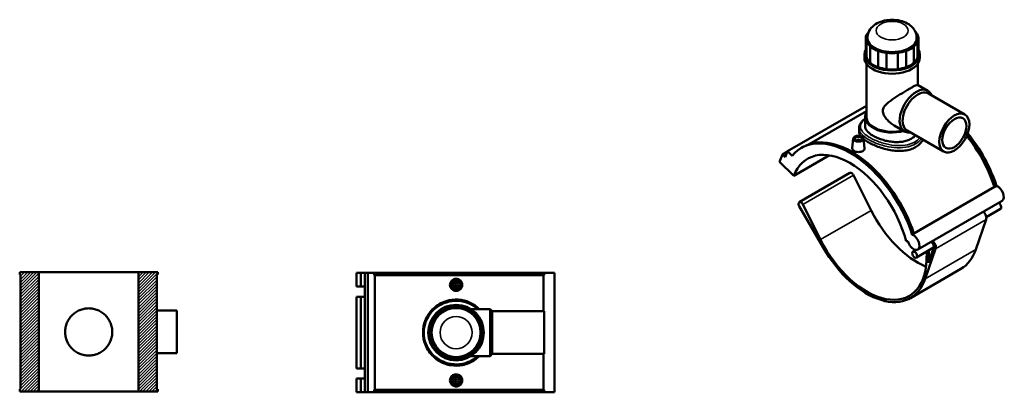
# Model space of a CAD drawing. Header units: millimetres. Extents: x -106 to 1348, y -131 to 1580.
# Tile 8 of 8: x -106 to 1348, y 1031 to 1580. Entities that reach past the tile are written whole.
import ezdxf

# ---------------------------------------------------------------- set-up
doc = ezdxf.new("R2010")
doc.units = ezdxf.units.MM
for name, color, linetype, lineweight in [('Hatch (ANSI)', 7, 'Continuous', 18), ('Visible (ANSI)', 7, 'Continuous', 50), ('Visible Narrow (ANSI)', 7, 'Continuous', 35)]:
    doc.layers.add(name, color=color, linetype=linetype, lineweight=lineweight)

msp = doc.modelspace()

# ---------------------------------------------------------------- hatches: boundary and pattern name
at = {"layer": 'Hatch (ANSI)'}
h = msp.add_hatch(dxfattribs=at)
h.set_pattern_fill('ANSI31', color=256, scale=25.4, style=0)
h.set_pattern_definition([(45, (0, 0), (-2.245064, 2.245064), [])])
h.paths.add_polyline_path([(-77.7, 1032), (-77.7, 1208), (-106, 1208), (-106, 1204.5), (-104.6, 1204.5), (-104.6, 1035.5), (-106, 1035.5), (-106, 1032)])
h.paths.add_polyline_path([(69.6, 1208), (69.6, 1032), (97.9, 1032), (97.9, 1035.5), (96.5, 1035.5), (96.5, 1204.5), (97.9, 1204.5), (97.9, 1208)])

# ---------------------------------------------------------------- linework, layer by layer
at = {"layer": 'Visible (ANSI)'}
for p, q in [((1143.4, 1553.2), (1143.4, 1529.3)), ((1144.8, 1548.4), (1144.8, 1524.6)), ((1146.1, 1553.2), (1146.1, 1554.1)), ((1218.6, 1553.2), (1218.6, 1554.1)), ((1219.9, 1524.6), (1219.9, 1548.4)), ((1221.3, 1553.2), (1221.3, 1529.3)), ((1141.4, 1524.5), (1141.4, 1529.3)), ((1150, 1517.4), (1150, 1541.2)), ((1161.7, 1534.5), (1161.7, 1510.6)), ((1174.1, 1507.7), (1174.1, 1531.5)), ((1190.6, 1531.5), (1190.6, 1507.7)), ((1203.1, 1510.6), (1203.1, 1534.5)), ((1214.7, 1541.2), (1214.7, 1517.4)), ((1223.3, 1524.5), (1223.3, 1529.3)), ((1144.6, 1437.1), (1144.6, 1515.5)), ((1220.2, 1484.6), (1220.2, 1515.5)), ((1220, 1484.6), (1235.3, 1475.8)), ((1236, 1471.8), (1290, 1440.6)), ((1144.6, 1453.6), (1028.1, 1386.4)), ((1144.6, 1445.8), (1059.8, 1396.9)), ((1142.6, 1423.4), (1142.6, 1437.1)), ((1133.5, 1420.5), (1133.5, 1416)), ((1185.4, 1424.6), (1200.7, 1415.8)), ((1204.5, 1417.2), (1258.5, 1386)), ((1125.1, 1405.2), (1123.6, 1390.9)), ((1130.6, 1402.3), (1130.6, 1402.5)), ((1134.6, 1402.3), (1134.6, 1402.5)), ((1140.1, 1405.2), (1141.6, 1390.9)), ((1016.3, 1370.7), (1020.6, 1381.7)), ((1027.9, 1386), (1020.6, 1381.7)), ((1020.6, 1381.7), (1024.7, 1377.6)), ((1024.7, 1377.6), (1028.1, 1386.4)), ((1028.1, 1386.4), (1034.7, 1379.7)), ((1048.4, 1391.4), (1050.9, 1392.9)), ((1016.3, 1370.7), (1037.1, 1350)), ((1037.1, 1350), (1089.9, 1380.5)), ((1120, 1354.5), (1045.3, 1311.4)), ((1125.2, 1351.2), (1151.5, 1299.2)), ((1214.5, 1265.4), (1333.4, 1334.1)), ((1334.1, 1333.9), (1336.6, 1335.3)), ((1344.7, 1313.4), (1220.2, 1241.6)), ((1045.3, 1305.6), (1080.7, 1244.4)), ((1076.8, 1256.1), (1050.5, 1308.1)), ((1342.6, 1301.5), (1321.5, 1289.3)), ((1321.3, 1285.6), (1306.1, 1241.6)), ((1203.2, 1254.1), (1205.7, 1253.7)), ((1212.1, 1263.5), (1214.6, 1264.9)), ((1217.8, 1241), (1213.2, 1238.3)), ((1243.7, 1244.4), (1218.2, 1229.6)), ((1231.4, 1198.5), (1246.6, 1242.5)), ((1233.8, 1238.7), (1233.3, 1225.9)), ((1243.9, 1245.1), (1235.9, 1221.8)), ((1235.9, 1221.8), (1236.6, 1240.3)), ((-77.7, 1208), (-106, 1208)), ((-106, 1208), (-106, 1204.5)), ((-77.7, 1032), (-77.7, 1208)), ((-77.7, 1208), (69.6, 1208)), ((69.6, 1208), (69.6, 1032)), ((97.9, 1208), (69.6, 1208)), ((97.9, 1204.5), (97.9, 1208)), ((391.6, 1207), (397.6, 1207)), ((391.6, 1207), (391.6, 1186.8)), ((397.6, 1207), (403.5, 1207)), ((397.6, 1207), (397.6, 1186.8)), ((403.5, 1207), (408.3, 1207)), ((403.5, 1207), (403.5, 1186.8)), ((408.3, 1207), (417.7, 1207)), ((408.3, 1207), (408.3, 1031)), ((668.6, 1207), (417.7, 1207)), ((417.7, 1207), (417.7, 1203.5)), ((683.7, 1207), (668.6, 1207)), ((668.6, 1203.5), (668.6, 1207)), ((683.7, 1207), (683.7, 1031)), ((1284.1, 1213.1), (1209.4, 1170)), ((-106, 1204.5), (-104.6, 1204.5)), ((-104.6, 1204.5), (-104.6, 1035.5)), ((96.5, 1035.5), (96.5, 1204.5)), ((96.5, 1204.5), (97.9, 1204.5)), ((668.6, 1203.5), (417.7, 1203.5)), ((418.7, 1203.5), (418.7, 1034.5)), ((667.6, 1150.5), (667.6, 1203.5)), ((391.6, 1186.8), (397.6, 1186.8)), ((397.6, 1186.8), (403.5, 1186.8)), ((403.5, 1186.8), (403.5, 1171.8)), ((391.6, 1171.8), (391.6, 1066.2)), ((397.6, 1171.8), (391.6, 1171.8)), ((397.6, 1171.8), (397.6, 1066.2)), ((403.5, 1171.8), (397.6, 1171.8)), ((403.5, 1171.8), (403.5, 1066.2)), ((96.5, 1151.5), (126, 1151.5)), ((126, 1088.5), (126, 1151.5)), ((560.3, 1153.6), (588.9, 1153.6)), ((588.9, 1084.3), (588.9, 1153.6)), ((592, 1150.5), (588.9, 1153.6)), ((592, 1087.5), (592, 1150.5)), ((592, 1150.5), (668.5, 1150.5)), ((668.5, 1087.5), (668.5, 1150.5)), ((96.5, 1088.5), (126, 1088.5)), ((560.3, 1084.3), (588.9, 1084.3)), ((592, 1087.5), (588.9, 1084.3)), ((592, 1087.5), (668.5, 1087.5)), ((667.6, 1034.5), (667.6, 1087.5)), ((391.6, 1066.2), (397.6, 1066.2)), ((397.6, 1066.2), (403.5, 1066.2)), ((403.5, 1066.2), (403.5, 1051.2)), ((391.6, 1051.2), (391.6, 1031)), ((397.6, 1051.2), (391.6, 1051.2)), ((397.6, 1051.2), (397.6, 1031)), ((403.5, 1051.2), (397.6, 1051.2)), ((403.5, 1051.2), (403.5, 1031)), ((-104.6, 1035.5), (-106, 1035.5)), ((-106, 1035.5), (-106, 1032)), ((97.9, 1035.5), (96.5, 1035.5)), ((97.9, 1032), (97.9, 1035.5)), ((417.7, 1034.5), (417.7, 1031)), ((668.6, 1034.5), (417.7, 1034.5)), ((668.6, 1031), (668.6, 1034.5)), ((-106, 1032), (-77.7, 1032)), ((69.6, 1032), (-77.7, 1032)), ((69.6, 1032), (97.9, 1032)), ((391.6, 1031), (397.6, 1031)), ((397.6, 1031), (403.5, 1031)), ((403.5, 1031), (408.3, 1031)), ((408.3, 1031), (417.7, 1031)), ((668.6, 1031), (417.7, 1031)), ((668.6, 1031), (683.7, 1031))]:
    msp.add_line(p, q, dxfattribs=at)
for centre, radius in [((538.5, 1189.4), 7.5), ((538.5, 1189.4), 5), ((538.5, 1189.4), 2), ((538.5, 1119), 41), ((538.5, 1119), 36.2), ((538.5, 1048.6), 7.5), ((538.5, 1048.6), 5), ((538.5, 1048.6), 2)]:
    msp.add_circle(centre, radius, dxfattribs=at)
for centre, radius, start, end in [((528.6, 1128.8), 25, 115.7472, 154.2528), ((538.5, 1119), 38.4, 102.3865, 122.6135), ((538.5, 1132.9), 25, 70.7472, 109.2528), ((538.5, 1119), 38.4, 57.3865, 77.6135), ((548.3, 1128.8), 25, 25.7472, 64.2528), ((538.5, 1119), 38.4, 147.3865, 167.6135), ((538.5, 1119), 38.4, 12.3865, 32.6135), ((524.5, 1119), 25, 160.7472, 199.2528), ((552.4, 1119), 25, 340.7472, 19.2528), ((538.5, 1119), 38.4, 192.3865, 212.6135), ((538.5, 1119), 38.4, 327.3865, 347.6135), ((528.6, 1109.1), 25, 205.7472, 244.2528), ((548.3, 1109.1), 25, 295.7472, 334.2528), ((538.5, 1119), 38.4, 237.3865, 257.6135), ((538.5, 1105), 25, 250.7472, 289.2528), ((538.5, 1119), 38.4, 282.3865, 302.6135)]:
    msp.add_arc(centre, radius, start, end, dxfattribs=at)
for centre, major_axis, ratio, start_param, end_param in [((1168.4, 1553.2), (-25, 0), 0.57735, 5.94716, 6.61921), ((1182.4, 1553.2), (-38.4, 0), 0.57735, 5.794313, 6.067), ((1182.4, 1553.2), (38.4, 0), 0.57735, 0.216185, 0.488872), ((1196.3, 1553.2), (25, 0), 0.57735, 5.94716, 6.61921), ((1182.4, 1553.2), (-38.4, 0), 0.57735, 0.216185, 0.569213), ((1182.4, 1553.2), (-36.2, 0), 0.57735, 0, 3.141593), ((1182.4, 1553.2), (38.4, 0), 0.57735, 5.713972, 6.067), ((1182.4, 1529.3), (-41, 0), 0.57735, 5.968069, 9.739894), ((1168.4, 1529.3), (-25, 0), 0.57735, 0, 0.336025), ((1172.5, 1547.5), (-25, 0), 0.57735, 0.449373, 1.121423), ((1182.4, 1553.2), (38.4, 0), 0.57735, 4.143176, 4.496204), ((1182.4, 1545.2), (-25, 0), 0.57735, 1.234771, 1.906821), ((1182.4, 1553.2), (38.4, 0), 0.57735, 4.928574, 5.281602), ((1192.2, 1547.5), (-25, 0), 0.57735, 2.020169, 2.69222), ((1196.3, 1529.3), (25, 0), 0.57735, 5.94716, 6.283185), ((1182.4, 1524.5), (-41, 0), 0.57735, 0, 3.141593), ((1182.4, 1529.3), (-38.4, 0), 0.57735, 0.216185, 0.569213), ((1172.5, 1523.6), (-25, 0), 0.57735, 0.449373, 1.121423), ((1192.2, 1523.6), (-25, 0), 0.57735, 2.020169, 2.69222), ((1182.4, 1529.3), (38.4, 0), 0.57735, 5.713972, 6.067), ((1182.4, 1529.3), (38.4, 0), 0.57735, 4.143176, 4.496204), ((1182.4, 1521.3), (-25, 0), 0.57735, 1.234771, 1.906821), ((1182.4, 1529.3), (38.4, 0), 0.57735, 4.928574, 5.281602), ((1218, 1445.8), (17.3, 30), 0.57735, 5.853486, 9.854478), ((1220.2, 1444.5), (15.7, 27.3), 0.57735, 0, 3.141593), ((1182.4, 1437.1), (-39.8, 0), 0.57735, 5.964821, 8.302584), ((1182.4, 1437.1), (-37.8, 0), 0.57735, 0, 2.000811), ((1244.6, 1339), (71.8, -124.3), 0.57735, 1.220856, 1.847309), ((1120.1, 1267.1), (-71.8, 124.3), 0.57735, 4.362449, 6.498203), ((1122.6, 1268.6), (-71.8, 124.3), 0.57735, 4.362449, 6.283185), ((1132.6, 1402.5), (-2, 0), 0.57735, 2.963882, 6.460896), ((1242.1, 1337.6), (-71.3, 123.4), 0.57735, 4.36375, 4.973296), ((1242.1, 1337.6), (71.8, -124.3), 0.57735, 1.220856, 1.832682), ((1120.1, 1267.1), (-62.5, 108.3), 0.57735, 4.276057, 6.719518), ((1122.5, 1350.1), (-2.5, 4.33), 0.57735, 4.615563, 6.283185), ((1336, 1322.8), (6.3, -10.8), 0.57735, 2.567641, 2.649036), ((1338.4, 1324.3), (6.3, -10.8), 0.57735, 0, 2.567641), ((1047.8, 1307), (-2.5, 4.33), 0.57735, 4.615563, 7.853892), ((1340.1, 1305.8), (2.5, -4.33), 0.57735, 0, 2.604873), ((1219.7, 1324.6), (62.5, -108.3), 0.57735, 4.615563, 5.642975), ((1315.2, 1291.5), (4.51, -7.81), 0.57735, 0.464843, 2.067781), ((1145, 1281.5), (62.5, -108.3), 0.57735, 4.615563, 7.02338), ((1214, 1252.4), (6.3, -10.8), 0.57735, 4.276057, 8.850826), ((1240.6, 1248.3), (-2.5, 4.33), 0.57735, 3.606435, 5.746465), ((1240.6, 1248.3), (-4.51, 7.81), 0.57735, 3.606435, 5.209373), ((1145, 1281.5), (64.4, -111.5), 0.57735, 4.7123, 6.748028), ((1219.7, 1324.6), (64.4, -111.5), 0.57735, 0, 0.464843), ((402.2, 1179.3), (0, 7.5), 0.939693, 6.099558, 6.283185), ((402.2, 1179.3), (0, -7.5), 0.939693, 0, 0.183627), ((402.2, 1058.7), (0, 7.5), 0.939693, 6.099558, 6.283185), ((402.2, 1058.7), (0, -7.5), 0.939693, 0, 0.183627)]:
    msp.add_ellipse(centre, major_axis=major_axis, ratio=ratio, start_param=start_param, end_param=end_param, dxfattribs=at)
for centre, major_axis in [((1274.3, 1413.3), (15.7, 27.3)), ((1274.3, 1413.3), (12.6, 21.8)), ((1132.6, 1405), (7.5, 0)), ((1132.6, 1405), (5, 0)), ((1215.7, 1234), (-2.5, 4.33))]:
    msp.add_ellipse(centre, major_axis=major_axis, ratio=0.57735, dxfattribs=at)
for points, knots in [([(1218.6, 1554.1), (1218.6, 1556.6), (1218.1, 1559.1), (1216.4, 1563.8), (1215.1, 1566), (1211.6, 1570.2), (1209.3, 1572.2), (1203.8, 1575.7), (1200.5, 1577.2), (1193.3, 1579.4), (1189.4, 1580), (1181.6, 1580.5), (1177.7, 1580.3), (1170.1, 1579), (1166.4, 1578), (1159.4, 1574.9), (1156.1, 1572.9), (1151, 1567.9), (1148.9, 1565.1), (1146.7, 1559.4), (1146.1, 1556.8), (1146.1, 1554.1)], [0.785398, 0.785398, 0.785398, 0.785398, 0.996074, 0.996074, 1.225708, 1.225708, 1.512388, 1.512388, 1.872552, 1.872552, 2.254228, 2.254228, 2.630376, 2.630376, 3.008779, 3.008779, 3.388268, 3.388268, 3.704015, 3.704015, 3.926991, 3.926991, 3.926991, 3.926991]), ([(1185.4, 1424.6), (1183.4, 1425.8), (1181.3, 1427.2), (1177.5, 1430.4), (1175.7, 1432.1), (1172.6, 1435.9), (1171.2, 1437.9), (1169.2, 1441.9), (1168.5, 1444), (1168.5, 1448.1), (1169.2, 1449.9), (1171.2, 1453.2), (1172.6, 1454.7), (1175.7, 1457.6), (1177.5, 1459), (1181.3, 1461.9), (1183.4, 1463.3), (1187.3, 1465.9), (1189.3, 1467.2), (1193.4, 1469.8), (1195.5, 1471.1), (1199.6, 1473.6), (1201.7, 1474.9), (1205.6, 1477.2), (1207.4, 1478.3), (1210.8, 1480.2), (1212.3, 1481.1), (1214.9, 1482.5), (1216.1, 1483.1), (1217.9, 1484), (1218.6, 1484.3), (1219.6, 1484.7), (1219.9, 1484.7), (1220, 1484.6)], [8.698151, 8.698151, 8.698151, 8.698151, 9.466147, 9.466147, 10.234142, 10.234142, 11.002138, 11.002138, 11.770133, 11.770133, 12.538129, 12.538129, 13.306124, 13.306124, 14.07412, 14.07412, 14.842116, 14.842116, 15.545387, 15.545387, 16.248658, 16.248658, 16.951929, 16.951929, 17.6552, 17.6552, 18.358471, 18.358471, 19.061742, 19.061742, 19.765013, 19.765013, 20.468284, 20.468284, 20.468284, 20.468284]), ([(1133.5, 1420.5), (1133.5, 1421.7), (1133.7, 1422.9), (1134.4, 1425.2), (1135, 1426.4), (1136.5, 1428.8), (1137.5, 1430), (1139.8, 1432.4), (1141.1, 1433.6), (1142.6, 1434.7)], [25.953546, 25.953546, 25.953546, 25.953546, 26.594244, 26.594244, 27.272691, 27.272691, 28.028231, 28.028231, 28.78196, 28.78196, 28.78196, 28.78196]), ([(1136.4, 1408.7), (1135.5, 1409.8), (1134.9, 1410.8), (1133.8, 1413.3), (1133.5, 1414.6), (1133.5, 1416)], [9.50687, 9.50687, 9.50687, 9.50687, 10.20478, 10.20478, 11.132311, 11.132311, 11.132311, 11.132311]), ([(1210.5, 1404.9), (1208.7, 1403.9), (1206.7, 1403), (1202.4, 1401.5), (1200, 1401), (1195.1, 1400.2), (1192.6, 1400), (1187.4, 1400), (1184.9, 1400.1), (1179.9, 1400.7), (1177.3, 1401.1), (1172.2, 1402.2), (1169.6, 1402.9), (1164.7, 1404.5), (1162.4, 1405.4), (1158, 1407.3), (1156, 1408.3), (1152.4, 1410.3), (1150.8, 1411.4), (1147.9, 1413.7), (1146.6, 1414.9), (1144.6, 1417.3), (1143.8, 1418.6), (1142.8, 1421), (1142.6, 1422.2), (1142.6, 1423.4)], [0, 0, 0, 0, 0.753579, 0.753579, 1.507158, 1.507158, 2.260737, 2.260737, 3.014316, 3.014316, 3.76776, 3.76776, 4.521204, 4.521204, 5.274648, 5.274648, 6.028092, 6.028092, 6.781537, 6.781537, 7.534981, 7.534981, 8.288425, 8.288425, 9.041869, 9.041869, 9.041869, 9.041869]), ([(1216.9, 1392.4), (1214.7, 1391.2), (1212.2, 1390.1), (1206.9, 1388.4), (1204, 1387.8), (1198, 1387), (1194.8, 1386.9), (1188.6, 1387), (1185.4, 1387.3), (1179.3, 1388.2), (1176.2, 1388.8), (1169.9, 1390.4), (1166.8, 1391.3), (1160.7, 1393.4), (1157.9, 1394.5), (1152.5, 1397), (1150, 1398.2), (1145.7, 1400.8), (1143.6, 1402.1), (1141.2, 1403.9), (1140.7, 1404.4), (1140.1, 1404.8)], [0, 0, 0, 0, 0.928015, 0.928015, 1.85603, 1.85603, 2.784045, 2.784045, 3.71206, 3.71206, 4.639591, 4.639591, 5.567123, 5.567123, 6.494654, 6.494654, 7.422186, 7.422186, 8.349717, 8.349717, 8.656723, 8.656723, 8.656723, 8.656723]), ([(1216.9, 1410.1), (1216.4, 1409.5), (1215.9, 1409), (1213.9, 1407.1), (1212.3, 1405.9), (1210.5, 1404.9)], [23.087535, 23.087535, 23.087535, 23.087535, 23.35879, 23.35879, 24.112369, 24.112369, 24.112369, 24.112369]), ([(1228, 1403.6), (1227.9, 1403.3), (1227.7, 1403), (1226.3, 1400.6), (1224.7, 1398.7), (1221.1, 1395.2), (1219.1, 1393.7), (1216.9, 1392.4)], [27.695196, 27.695196, 27.695196, 27.695196, 27.832712, 27.832712, 28.760727, 28.760727, 29.688742, 29.688742, 29.688742, 29.688742]), ([(1139, 1386.8), (1138.2, 1386.3), (1137.2, 1385.9), (1134.9, 1385.4), (1133.7, 1385.3), (1131.5, 1385.4), (1130.2, 1385.5), (1128, 1386.1), (1127, 1386.5), (1125.4, 1387.5), (1124.7, 1388), (1123.8, 1389.3), (1123.5, 1389.9), (1123.5, 1390.7), (1123.5, 1390.8), (1123.6, 1390.9)], [2.726089, 2.726089, 2.726089, 2.726089, 3.066959, 3.066959, 3.407829, 3.407829, 3.748481, 3.748481, 4.089134, 4.089134, 4.429786, 4.429786, 4.770439, 4.770439, 4.825402, 4.825402, 4.825402, 4.825402]), ([(1141.6, 1390.9), (1141.6, 1390.8), (1141.6, 1390.7), (1141.6, 1389.9), (1141.4, 1389.1), (1140.5, 1387.8), (1139.8, 1387.2), (1139, 1386.8)], [7.440604, 7.440604, 7.440604, 7.440604, 7.4965278, 7.4965278, 7.8373975, 7.8373975, 8.1782672, 8.1782672, 8.1782672, 8.1782672]), ([(547.5, 1189.4), (547.5, 1188.2), (547.3, 1187), (546.4, 1184.8), (545.7, 1183.8), (544.1, 1182.2), (543.1, 1181.5), (540.8, 1180.6), (539.6, 1180.4), (537.3, 1180.4), (536.1, 1180.6), (533.9, 1181.5), (532.9, 1182.2), (531.3, 1183.8), (530.6, 1184.8), (529.6, 1187), (529.4, 1188.2), (529.4, 1190.5), (529.6, 1191.7), (530.6, 1194), (531.3, 1195), (532.9, 1196.6), (533.9, 1197.3), (536.1, 1198.2), (537.3, 1198.4), (539.6, 1198.4), (540.8, 1198.2), (543.1, 1197.3), (544.1, 1196.6), (545.7, 1195), (546.4, 1194), (547.3, 1191.7), (547.5, 1190.5), (547.5, 1189.4)], [0, 0, 0, 0, 0.34087, 0.34087, 0.681739, 0.681739, 1.022392, 1.022392, 1.363045, 1.363045, 1.703697, 1.703697, 2.04435, 2.04435, 2.385219, 2.385219, 2.726089, 2.726089, 3.066959, 3.066959, 3.407829, 3.407829, 3.748481, 3.748481, 4.089134, 4.089134, 4.429786, 4.429786, 4.770439, 4.770439, 5.111308, 5.111308, 5.452178, 5.452178, 5.452178, 5.452178]), ([(572.9, 1153.6), (568.7, 1157.8), (563.8, 1161.2), (553.1, 1165.9), (547.4, 1167.3), (535.6, 1168.1), (529.4, 1167.3), (516.6, 1163.3), (510.2, 1159.4), (500.6, 1150.4), (497.1, 1145.5), (492, 1135.1), (490.5, 1129.5), (489.3, 1117.8), (489.8, 1111.7), (493.4, 1099), (496.8, 1092.6), (505.2, 1082.8), (509.7, 1079.1), (519.8, 1073.5), (525.4, 1071.6), (536.7, 1069.9), (542.5, 1070), (554.3, 1072.4), (560.3, 1074.8), (568.2, 1080.1), (570.6, 1082.1), (572.9, 1084.3)], [-40.767139, -40.767139, -40.767139, -40.767139, -39.047055, -39.047055, -37.381684, -37.381684, -35.626395, -35.626395, -33.497527, -33.497527, -31.778538, -31.778538, -30.127213, -30.127213, -28.388369, -28.388369, -26.314202, -26.314202, -24.636728, -24.636728, -22.954792, -22.954792, -21.317859, -21.317859, -19.477791, -19.477791, -18.556451, -18.556451, -18.556451, -18.556451]), ([(-38.8, 1120), (-38.8, 1122.2), (-38.6, 1124.5), (-37.7, 1129), (-37.1, 1131.2), (-35.3, 1135.5), (-34.2, 1137.5), (-31.6, 1141.3), (-30.2, 1143.1), (-27.1, 1146.1), (-25.4, 1147.6), (-21.6, 1150.1), (-19.5, 1151.2), (-15.2, 1153), (-13, 1153.7), (-8.5, 1154.6), (-6.2, 1154.8), (-1.8, 1154.8), (0.4, 1154.6), (4.9, 1153.7), (7.2, 1153), (11.5, 1151.2), (13.5, 1150.1), (17.3, 1147.6), (19, 1146.1), (22.1, 1143.1), (23.6, 1141.3), (26.1, 1137.5), (27.2, 1135.5), (29, 1131.2), (29.7, 1129), (30.6, 1124.5), (30.8, 1122.2), (30.8, 1117.8), (30.6, 1115.5), (29.7, 1111), (29, 1108.8), (27.2, 1104.5), (26.1, 1102.5), (23.6, 1098.7), (22.1, 1096.9), (19, 1093.9), (17.3, 1092.4), (13.5, 1089.9), (11.5, 1088.8), (7.2, 1087), (4.9, 1086.3), (0.4, 1085.4), (-1.8, 1085.2), (-6.2, 1085.2), (-8.5, 1085.4), (-13, 1086.3), (-15.2, 1087), (-19.5, 1088.8), (-21.6, 1089.9), (-25.4, 1092.4), (-27.1, 1093.9), (-30.2, 1096.9), (-31.6, 1098.7), (-34.2, 1102.5), (-35.3, 1104.5), (-37.1, 1108.8), (-37.7, 1111), (-38.6, 1115.5), (-38.8, 1117.8), (-38.8, 1120)], [0, 0, 0, 0, 0.65928, 0.65928, 1.318559, 1.318559, 1.977839, 1.977839, 2.637118, 2.637118, 3.296254, 3.296254, 3.955389, 3.955389, 4.614525, 4.614525, 5.273661, 5.273661, 5.932796, 5.932796, 6.591932, 6.591932, 7.251068, 7.251068, 7.910203, 7.910203, 8.569483, 8.569483, 9.228762, 9.228762, 9.888042, 9.888042, 10.547321, 10.547321, 11.206601, 11.206601, 11.86588, 11.86588, 12.52516, 12.52516, 13.184439, 13.184439, 13.843575, 13.843575, 14.502711, 14.502711, 15.161846, 15.161846, 15.820982, 15.820982, 16.480118, 16.480118, 17.139253, 17.139253, 17.798389, 17.798389, 18.457525, 18.457525, 19.116804, 19.116804, 19.776084, 19.776084, 20.435363, 20.435363, 21.094643, 21.094643, 21.094643, 21.094643]), ([(547.5, 1048.6), (547.5, 1047.4), (547.3, 1046.2), (546.4, 1044), (545.7, 1043), (544.1, 1041.4), (543.1, 1040.7), (540.8, 1039.8), (539.6, 1039.6), (537.3, 1039.6), (536.1, 1039.8), (533.9, 1040.7), (532.9, 1041.4), (531.3, 1043), (530.6, 1044), (529.6, 1046.2), (529.4, 1047.4), (529.4, 1048.6), (529.4, 1049.7), (529.6, 1050.9), (530.6, 1053.2), (531.3, 1054.2), (532.9, 1055.8), (533.9, 1056.5), (536.1, 1057.4), (537.3, 1057.6), (539.6, 1057.6), (540.8, 1057.4), (543.1, 1056.5), (544.1, 1055.8), (545.7, 1054.2), (546.4, 1053.2), (547.3, 1050.9), (547.5, 1049.7), (547.5, 1048.6)], [2.726089, 2.726089, 2.726089, 2.726089, 3.066959, 3.066959, 3.407829, 3.407829, 3.748481, 3.748481, 4.089134, 4.089134, 4.429786, 4.429786, 4.770439, 4.770439, 5.111308, 5.111308, 5.452178, 5.452178, 5.452178, 5.793048, 5.793048, 6.133918, 6.133918, 6.47457, 6.47457, 6.815223, 6.815223, 7.155875, 7.155875, 7.496528, 7.496528, 7.837398, 7.837398, 8.178267, 8.178267, 8.178267, 8.178267])]:
    msp.add_open_spline(points, degree=3, knots=knots, dxfattribs=at)
at = {"layer": 'Visible Narrow (ANSI)'}
for p, q in [((1050.5, 1308.1), (1125.2, 1351.2)), ((1076.8, 1256.1), (1151.5, 1299.2)), ((1246.6, 1242.5), (1321.3, 1285.6)), ((1306.1, 1241.6), (1231.4, 1198.5))]:
    msp.add_line(p, q, dxfattribs=at)
msp.add_circle((538.5, 1119), 23.7, dxfattribs=at)
msp.add_ellipse((1182.4, 1564.4), major_axis=(23.7, 0), ratio=0.57735, dxfattribs=at)
for centre, major_axis, start_param, end_param in [((1182.4, 1554.1), (-36.2, 0), 0, 3.141593), ((1215.1, 1398.5), (-1.25, 2.17), 3.926991, 5.178313)]:
    msp.add_ellipse(centre, major_axis=major_axis, ratio=0.57735, start_param=start_param, end_param=end_param, dxfattribs=at)
for points, knots in [([(1215.7, 1400.1), (1212.6, 1398.4), (1209.1, 1397), (1200.5, 1395), (1195.3, 1394.6), (1184.5, 1395.1), (1179, 1396), (1167.6, 1398.7), (1161.9, 1400.7), (1152.3, 1405), (1148.2, 1407.3), (1141.6, 1412), (1139.1, 1414.5), (1136, 1419.4), (1135.4, 1421.9), (1136.2, 1427.3), (1138.2, 1430.3), (1141.8, 1433.6), (1142.2, 1433.9), (1142.6, 1434.2)], [14.830883, 14.830883, 14.830883, 14.830883, 16.144598, 16.144598, 17.8088, 17.8088, 19.477791, 19.477791, 21.317859, 21.317859, 22.954792, 22.954792, 24.636728, 24.636728, 26.314202, 26.314202, 28.388369, 28.388369, 28.601711, 28.601711, 28.601711, 28.601711]), ([(1133.5, 1420.5), (1133.5, 1418.5), (1134.2, 1416.4), (1137, 1411.8), (1139.6, 1409.2), (1146.4, 1404.2), (1150.6, 1401.9), (1160.6, 1397.5), (1166.6, 1395.5), (1178.4, 1392.7), (1184.2, 1391.9), (1195.5, 1391.5), (1201, 1392), (1210, 1394.2), (1213.7, 1395.6), (1216.9, 1397.5)], [-25.953546, -25.953546, -25.953546, -25.953546, -24.636728, -24.636728, -22.954792, -22.954792, -21.317859, -21.317859, -19.477791, -19.477791, -17.8088, -17.8088, -16.144598, -16.144598, -14.830883, -14.830883, -14.830883, -14.830883]), ([(569.7, 1084.3), (568.1, 1082.9), (566.4, 1081.6), (559.5, 1077.1), (553.8, 1074.7), (542.4, 1072.5), (536.8, 1072.4), (525.8, 1074), (520.4, 1075.8), (510.7, 1081.2), (506.3, 1084.7), (498.3, 1093.9), (494.9, 1100), (491.5, 1112.1), (491, 1117.9), (492.1, 1129), (493.7, 1134.3), (498.5, 1144.2), (501.9, 1148.8), (511.2, 1157.4), (517.4, 1161), (529.7, 1164.9), (535.7, 1165.6), (547.1, 1164.9), (552.6, 1163.5), (562.1, 1159.4), (566.1, 1156.8), (569.7, 1153.6)], [18.822319, 18.822319, 18.822319, 18.822319, 19.477791, 19.477791, 21.317859, 21.317859, 22.954792, 22.954792, 24.636728, 24.636728, 26.314202, 26.314202, 28.388369, 28.388369, 30.127213, 30.127213, 31.778538, 31.778538, 33.497527, 33.497527, 35.626395, 35.626395, 37.381684, 37.381684, 39.047055, 39.047055, 40.501275, 40.501275, 40.501275, 40.501275])]:
    msp.add_open_spline(points, degree=3, knots=knots, dxfattribs=at)
for points in [[(1223.3, 1406.4), (1221.2, 1404), (1218.7, 1401.8), (1215.7, 1400.1)], [(1216.9, 1397.5), (1220.4, 1399.5), (1223.4, 1402.1), (1225.7, 1405)]]:
    msp.add_open_spline(points, degree=3, dxfattribs=at)

doc.saveas('drawing.dxf')
